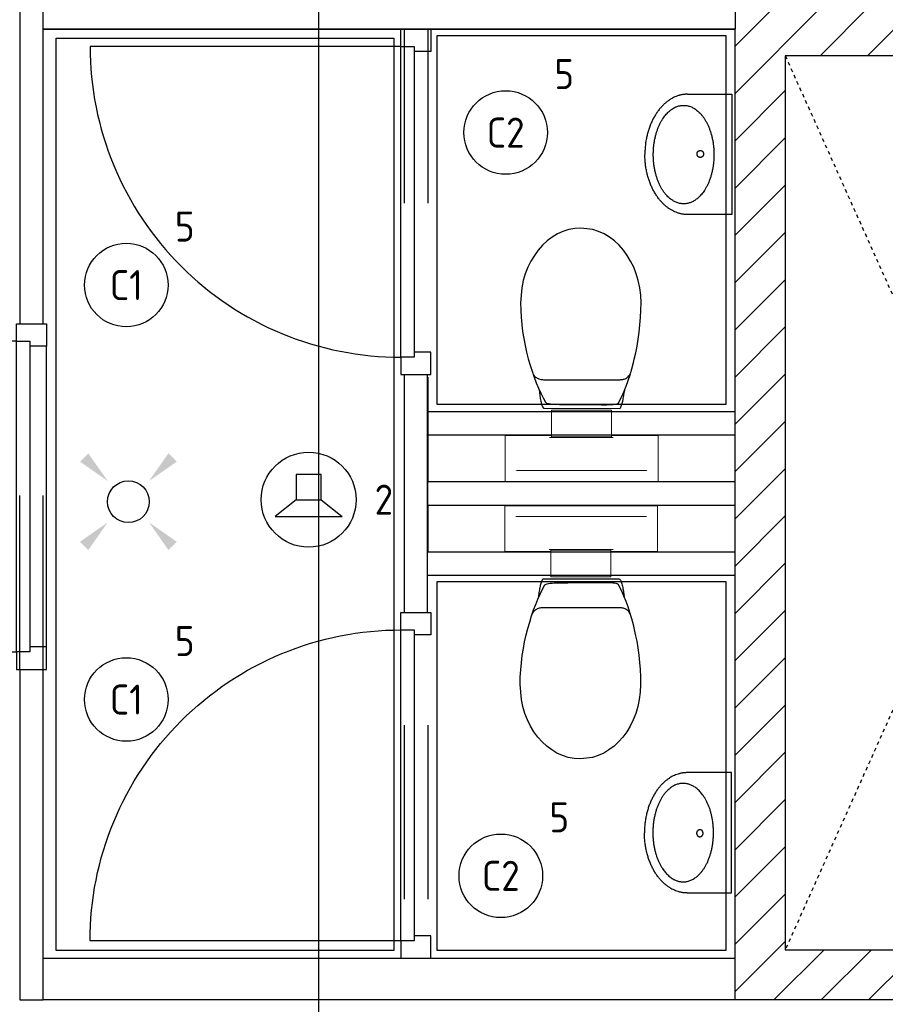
# Model space of a CAD drawing. Header units: millimetres. Extents: x -38031 to 110605, y -22066 to 88711.
# Tile 110 of 150: x 75965 to 78554, y 18387 to 21333. Entities that reach past the tile are written whole.
import ezdxf
from ezdxf.enums import TextEntityAlignment as Align

# ---------------------------------------------------------------- set-up
doc = ezdxf.new("R2010")
doc.units = ezdxf.units.MM
doc.header["$LTSCALE"] = 50
doc.set_wipeout_variables(frame=1)
for name, pattern in [('HIDDEN2', [4.7625, 3.175, -1.5875]), ('STYLE_01', [0.41664, 0.20828, -0.20836]), ('STYLE_06', [1.04164, 0.625, -0.20828, 0.06943, -0.13893])]:
    doc.linetypes.add(name, pattern=pattern)
for name, color, linetype in [('AL$1A---_ALGEMEEN', 8, 'Continuous'), ('AM$1A---_ARCERING', 8, 'Continuous'), ('Bouwkundig', 8, 'Continuous'), ('EL6121--', 3, 'Continuous'), ('EL6311--', 3, 'Continuous'), ('EL6421--', 3, 'Continuous'), ('stramien', 1, 'Continuous')]:
    doc.layers.add(name, color=color, linetype=linetype)
doc.styles.add('BURO-018', font='iso.shx', dxfattribs={"height": 90})

# ---------------------------------------------------------------- blocks, each defined once
blk = doc.blocks.new('E00411')
at = {"color": 0, "linetype": 'Continuous'}
blk.add_circle((0, 0), 1.25, dxfattribs=at)
for points in [[(-2.892, 2.396), (-2.396, 2.892), (-1.237, 1.237)], [(2.396, 2.892), (2.892, 2.396), (1.237, 1.237)], [(-2.396, -2.892), (-2.892, -2.396), (-1.237, -1.237)], [(2.892, -2.396), (2.396, -2.892), (1.237, -1.237)]]:
    blk.add_solid(points, dxfattribs=at)
at = {"color": 0, "linetype": 'Continuous', "style": 'BURO-018'}
for tag, p in [('E_GKAST', (0, 8)), ('E_GROEP', (0, 5)), ('E_SLET1', (4.5, 2)), ('E_GROEP', (0, 0)), ('E_GKAST', (0, 0))]:
    blk.add_attdef(tag, text='', height=1.8, dxfattribs=at).set_placement(p, align=Align.MIDDLE)
at = {"color": 0, "linetype": 'Continuous', "style": 'BURO-018', "flags": 1}
for tag, p in [('E_SGROEP', (4.5, 5)), ('E_MATCODE', (0, 0)), ('E_SGROEP', (0, 0))]:
    blk.add_attdef(tag, text='', height=1.8, dxfattribs=at).set_placement(p, align=Align.MIDDLE)
blk = doc.blocks.new('1115B3A')
at = {"color": 0, "linetype": 'Continuous'}
blk.add_circle((0, 0), 2.5, dxfattribs=at)
at = {"color": 0, "linetype": 'Continuous', "style": 'BURO-018'}
for tag, p in [('E_GKAST', (0, 8)), ('E_GROEP', (0, 5)), ('E_SGROEP', (4.5, 5)), ('E_ARMCODE', (0, 0)), ('E_SLET', (4.5, -1))]:
    blk.add_attdef(tag, text='', height=1.8, dxfattribs=at).set_placement(p, align=Align.MIDDLE)
blk = doc.blocks.new('E00170')
at = {"color": 0, "linetype": 'Continuous'}
for q in [(5, 8.66), (-5, -8.66)]:
    blk.add_line((0, 0), q, dxfattribs=at)
for points in [[(5, 8.66, 0, 1, 0), (3.5, 6.062, 1, 1, 0)], [(-5, -8.66, 0, 1, 0), (-3.5, -6.062, 1, 1, 0)]]:
    blk.add_lwpolyline(points, format="xyseb", dxfattribs=at)
at = {"color": 0, "const_width": 0.5}
blk.add_lwpolyline([(-0.25, 0, 1), (0.25, 0, 1)], format="xyb", close=True, dxfattribs=at)
at = {"color": 0, "linetype": 'Continuous'}
blk.add_circle((0, 0), 0.5, dxfattribs=at)
blk = doc.blocks.new('toil. 10 top')
at = {"color": 0, "lineweight": 5}
blk.add_wipeout([(-202.38, 176.35), (202.64, 176.35), (202.64, 77.25), (-202.38, 77.25)], dxfattribs=at).dxf.layer = 'AL$1A---_ALGEMEEN'
at = {"color": 0}
blk.add_wipeout([(-126.41, -63.78), (-125.9, -59.46), (-125.39, -54.88), (-124.88, -50.82), (-124.12, -47.01), (-123.61, -42.94), (-123.1, -39.13), (-122.34, -35.57), (-121.58, -32.02), (-120.82, -28.71), (-120.05, -25.66), (-119.29, -22.87), (-118.27, -19.82), (-117.51, -17.28), (-116.5, -14.99), (-113.95, -10.42), (115.23, -9.66), (116.5, -11.69), (117.77, -13.97), (119.04, -16.52), (120.06, -19.31), (121.08, -22.36), (122.09, -25.41), (122.86, -28.71), (123.87, -32.02), (124.64, -36.08), (125.14, -39.64), (125.91, -43.45), (126.67, -47.52), (127.18, -51.33), (127.94, -55.39), (129.46, -63.27)], dxfattribs=at).dxf.layer = 'AL$1A---_ALGEMEEN'
at = {"layer": 'AL$1A---_ALGEMEEN', "color": 0, "lineweight": 5, "flags": 128}
blk.add_lwpolyline([(-202.38, 176.35), (202.64, 176.35), (202.64, 77.25), (-202.38, 77.25), (-202.38, 176.35)], dxfattribs=at)
at = {"layer": 'AL$1A---_ALGEMEEN', "color": 0, "flags": 128}
blk.add_lwpolyline([(-126.41, -63.78), (-125.9, -59.46), (-125.39, -54.88), (-124.88, -50.82), (-124.12, -47.01), (-123.61, -42.94), (-123.1, -39.13), (-122.34, -35.57), (-121.58, -32.02), (-120.82, -28.71), (-120.05, -25.66), (-119.29, -22.87), (-118.27, -19.82), (-117.51, -17.28), (-116.5, -14.99), (-113.95, -10.42), (115.23, -9.66), (116.5, -11.69), (117.77, -13.97), (119.04, -16.52), (120.06, -19.31), (121.08, -22.36), (122.09, -25.41), (122.86, -28.71), (123.87, -32.02), (124.64, -36.08), (125.14, -39.64), (125.91, -43.45), (126.67, -47.52), (127.18, -51.33), (127.94, -55.39), (129.46, -63.27)], dxfattribs=at)
at = {"color": 0, "lineweight": 5}
blk.add_wipeout([(-89.82, 75.21), (89.57, 75.21), (89.57, -4.57), (-89.82, -4.57)], dxfattribs=at).dxf.layer = 'AL$1A---_ALGEMEEN'
at = {"color": 0}
blk.add_wipeout([(-182.05, -326), (-181.8, -304.15), (-180.53, -282.55), (-178.5, -260.95), (-175.96, -239.61), (-172.4, -218.77), (-168.59, -198.19), (-164.01, -177.86), (-159.18, -158.29), (-153.59, -139.24), (-147.75, -120.94), (-141.65, -103.15), (-135.3, -86.65), (-128.69, -70.89), (-121.83, -55.65), (-114.97, -41.42), (-107.86, -28.46), (-106.59, -27.19), (-104.3, -25.92), (-101, -24.9), (-96.93, -24.14), (-92.1, -23.38), (-86.51, -22.87), (-80.16, -22.36), (-73.04, -22.11), (-65.68, -21.85), (-57.29, -21.6), (-48.65, -21.6), (-39.5, -21.6), (-29.85, -21.34), (-19.68, -21.34), (1.41, -21.34), (11.81, -21.34), (22.49, -21.34), (32.4, -21.34), (42.31, -21.09), (51.2, -21.09), (60.09, -20.84), (68.22, -20.84), (76.1, -20.84), (82.96, -21.09), (89.32, -21.34), (95.16, -21.6), (99.99, -22.11), (104.05, -22.87), (107.1, -23.63), (110.66, -25.66), (113.96, -32.52), (120.82, -45.99), (127.43, -60.98), (133.78, -76.74), (139.63, -93.25), (145.47, -110.27), (150.81, -128.31), (155.89, -147.11), (158.18, -156.77), (162.5, -176.33), (166.56, -196.41), (169.86, -216.99), (172.66, -238.34), (174.95, -259.93), (176.73, -281.79), (177.74, -303.64), (178.25, -326), (177.23, -348.87), (174.44, -370.981), (170.12, -392.571), (164.02, -412.651), (156.4, -432.471), (147.25, -450.511), (136.83, -467.791), (125.4, -483.801), (112.44, -498.031), (98.72, -510.981), (83.73, -522.161), (67.97, -531.821), (51.45, -539.191), (34.43, -544.781), (-1.9, -549.101), (-20.19, -548.081), (-38.23, -544.781), (-55.51, -539.191), (-72.03, -531.821), (-87.78, -522.161), (-102.52, -510.981), (-116.5, -498.031), (-129.2, -483.801), (-140.89, -467.791), (-151.31, -450.511), (-160.46, -432.471), (-168.08, -412.651), (-174.18, -392.571), (-178.5, -370.981)], dxfattribs=at).dxf.layer = 'AL$1A---_ALGEMEEN'
at = {"layer": 'AL$1A---_ALGEMEEN', "color": 0}
blk.add_line((460, 0), (-460, 0), dxfattribs=at)
at = {"layer": 'AL$1A---_ALGEMEEN', "color": 0, "lineweight": 5, "flags": 128}
blk.add_lwpolyline([(-89.82, 75.21), (89.57, 75.21), (89.57, -4.57), (-89.82, -4.57), (-89.82, 75.21)], dxfattribs=at)
at = {"layer": 'AL$1A---_ALGEMEEN', "color": 0, "flags": 128}
blk.add_lwpolyline([(-182.05, -326), (-181.8, -304.15), (-180.53, -282.55), (-178.5, -260.95), (-175.96, -239.61), (-172.4, -218.77), (-168.59, -198.19), (-164.01, -177.86), (-159.18, -158.29), (-153.59, -139.24), (-147.75, -120.94), (-141.65, -103.15), (-135.3, -86.65), (-128.69, -70.89), (-121.83, -55.65), (-114.97, -41.42), (-107.86, -28.46), (-106.59, -27.19), (-104.3, -25.92), (-101, -24.9), (-96.93, -24.14), (-92.1, -23.38), (-86.51, -22.87), (-80.16, -22.36), (-73.04, -22.11), (-65.68, -21.85), (-57.29, -21.6), (-48.65, -21.6), (-39.5, -21.6), (-29.85, -21.34), (-19.68, -21.34), (1.41, -21.34), (11.81, -21.34), (22.49, -21.34), (32.4, -21.34), (42.31, -21.09), (51.2, -21.09), (60.09, -20.84), (68.22, -20.84), (76.1, -20.84), (82.96, -21.09), (89.32, -21.34), (95.16, -21.6), (99.99, -22.11), (104.05, -22.87), (107.1, -23.63), (110.66, -25.66), (113.96, -32.52), (120.82, -45.99), (127.43, -60.98), (133.78, -76.74), (139.63, -93.25), (145.47, -110.27), (150.81, -128.31), (155.89, -147.11), (158.18, -156.77), (162.5, -176.33), (166.56, -196.41), (169.86, -216.99), (172.66, -238.34), (174.95, -259.93), (176.73, -281.79), (177.74, -303.64), (178.25, -326), (177.23, -348.87), (174.44, -370.981), (170.12, -392.571), (164.02, -412.651), (156.4, -432.471), (147.25, -450.511), (136.83, -467.791), (125.4, -483.801), (112.44, -498.031), (98.72, -510.981), (83.73, -522.161), (67.97, -531.821), (51.45, -539.191), (34.43, -544.781), (-1.9, -549.101), (-20.19, -548.081), (-38.23, -544.781), (-55.51, -539.191), (-72.03, -531.821), (-87.78, -522.161), (-102.52, -510.981), (-116.5, -498.031), (-129.2, -483.801), (-140.89, -467.791), (-151.31, -450.511), (-160.46, -432.471), (-168.08, -412.651), (-174.18, -392.571), (-178.5, -370.981), (-182.05, -326)], dxfattribs=at)
at = {"color": 0, "lineweight": 5}
for points in [[(-228.05, 208.36), (-228.05, 71.4), (-89.82, 71.4)], [(89.82, 71.4), (229.32, 71.4), (229.32, 208.87)]]:
    blk.add_wipeout(points, dxfattribs=at).dxf.layer = 'AL$1A---_ALGEMEEN'
at = {"color": 0}
blk.add_wipeout([(-145.72, -115.35), (-144.45, -112.56), (-142.92, -110.01), (-141.14, -107.73), (-139.11, -105.19), (-137.08, -103.41), (-134.79, -101.88), (-132.25, -100.36), (-129.71, -99.09), (-127.17, -98.33), (-124.37, -97.31), (-121.83, -96.8), (-119.04, -96.29), (-116.24, -96.04), (-113.45, -95.79), (-107.86, -95.54), (110.66, -95.54), (112.95, -95.79), (115.74, -95.79), (118.28, -96.04), (120.82, -96.04), (123.36, -96.55), (125.91, -97.06), (128.19, -97.82), (130.73, -98.83), (133.02, -99.85), (135.31, -101.12), (137.59, -102.9), (139.63, -104.68), (141.66, -107.22), (143.44, -109.51), (147, -115.35)], dxfattribs=at).dxf.layer = 'AL$1A---_ALGEMEEN'
at = {"layer": 'AL$1A---_ALGEMEEN', "color": 0, "lineweight": 5}
blk.add_line((-228.05, 208.36), (229.32, 208.36), dxfattribs=at)
at = {"layer": 'AL$1A---_ALGEMEEN', "color": 0}
blk.add_line((460, 70), (-460, 70), dxfattribs=at)
at = {"layer": 'AL$1A---_ALGEMEEN', "color": 0, "lineweight": 5, "flags": 128}
for points in [[(-228.05, 208.36), (-228.05, 71.4), (-89.82, 71.4)], [(89.82, 71.4), (229.32, 71.4), (229.32, 208.87)]]:
    blk.add_lwpolyline(points, dxfattribs=at)
at = {"layer": 'AL$1A---_ALGEMEEN', "color": 0, "flags": 128}
blk.add_lwpolyline([(-145.72, -115.35), (-144.45, -112.56), (-142.92, -110.01), (-141.14, -107.73), (-139.11, -105.19), (-137.08, -103.41), (-134.79, -101.88), (-132.25, -100.36), (-129.71, -99.09), (-127.17, -98.33), (-124.37, -97.31), (-121.83, -96.8), (-119.04, -96.29), (-116.24, -96.04), (-113.45, -95.79), (-107.86, -95.54), (110.66, -95.54), (112.95, -95.79), (115.74, -95.79), (118.28, -96.04), (120.82, -96.04), (123.36, -96.55), (125.91, -97.06), (128.19, -97.82), (130.73, -98.83), (133.02, -99.85), (135.31, -101.12), (137.59, -102.9), (139.63, -104.68), (141.66, -107.22), (143.44, -109.51), (147, -115.35)], dxfattribs=at)
blk = doc.blocks.new('fonteintje 360 x 240')
at = {"color": 0}
blk.add_wipeout([(0, -132.1), (180, -132.1), (180, -133.1), (180, -134.2), (179.9, -135.3), (179.9, -136.3), (179.9, -137.4), (179.8, -138.5), (179.7, -139.5), (179.6, -140.6), (179.5, -141.6), (179.4, -142.7), (179.3, -143.7), (179.2, -144.8), (179, -145.8), (178.8, -146.8), (178.7, -147.9), (178.5, -148.9), (178.3, -150), (178.1, -151), (177.9, -152), (177.6, -153), (177.4, -154.1), (177.2, -155.1), (176.9, -156.1), (176.6, -157.1), (176.3, -158.2), (176, -159.2), (175.7, -160.2), (175.4, -161.2), (175, -162.2), (174.7, -163.2), (174.3, -164.2), (174, -165.2), (173.6, -166.2), (173.2, -167.2), (172.8, -168.2), (172.4, -169.2), (171.9, -170.2), (171.5, -171.2), (171, -172.1), (170.6, -173.1), (170.1, -174.1), (169.6, -175.1), (169.1, -176.1), (168.6, -177), (168.1, -178), (167.5, -179), (167, -179.9), (166.4, -180.9), (165.9, -181.9), (165.3, -182.8), (164.7, -183.8), (164.1, -184.7), (163.5, -185.7), (162.8, -186.6), (162.2, -187.6), (161.5, -188.5), (160.9, -189.5), (160.2, -190.4), (159.5, -191.4), (158.8, -192.3), (158.1, -193.2), (157.4, -194.2), (156.6, -195.1), (155.9, -196), (155.1, -197), (154.4, -197.9), (153.6, -198.8), (152.8, -199.7), (152, -200.6), (151.2, -201.5), (150.4, -202.4), (149.6, -203.3), (148.8, -204.1), (147.9, -205), (147.1, -205.9), (146.2, -206.7), (145.4, -207.6), (144.5, -208.4), (143.6, -209.3), (142.7, -210.1), (141.8, -210.9), (140.9, -211.7), (140, -212.6), (139.1, -213.4), (138.2, -214.2), (137.2, -215), (136.3, -215.8), (135.3, -216.5), (134.4, -217.3), (133.4, -218.1), (132.4, -218.8), (131.4, -219.6), (130.4, -220.4), (129.4, -221.1), (128.4, -221.8), (127.4, -222.6), (126.3, -223.3), (125.3, -224), (124.2, -224.8), (123.2, -225.5), (122.1, -226.2), (121, -226.9), (119.9, -227.6), (118.8, -228.2), (117.7, -228.9), (116.6, -229.6), (115.5, -230.3), (114.4, -230.9), (113.2, -231.6), (112.1, -232.2), (110.9, -232.9), (109.8, -233.5), (108.6, -234.1), (107.4, -234.8), (106.2, -235.4), (105, -236), (103.8, -236.6), (102.6, -237.2), (101.4, -237.8), (100.2, -238.4), (98.9, -239), (97.7, -239.5), (96.4, -240.1), (95.2, -240.7), (93.9, -241.2), (92.6, -241.8), (91.3, -242.3), (90, -242.9), (88.7, -243.4), (87.4, -243.9), (86.1, -244.4), (84.8, -244.9), (83.4, -245.4), (82.1, -245.9), (80.8, -246.4), (79.5, -246.9), (78.1, -247.3), (76.8, -247.8), (75.5, -248.2), (74.1, -248.7), (72.8, -249.1), (71.4, -249.5), (70.1, -250), (68.7, -250.4), (67.4, -250.8), (66, -251.1), (64.6, -251.5), (63.3, -251.9), (61.9, -252.3), (60.5, -252.6), (59.1, -253), (57.8, -253.3), (56.4, -253.6), (55, -254), (53.6, -254.3), (52.2, -254.6), (50.8, -254.9), (49.4, -255.2), (48, -255.4), (46.6, -255.7), (45.2, -256), (43.8, -256.2), (42.4, -256.5), (41, -256.7), (39.5, -256.9), (38.1, -257.2), (36.7, -257.4), (35.3, -257.6), (33.8, -257.8), (32.4, -258), (31, -258.2), (29.5, -258.3), (28.1, -258.5), (26.6, -258.6), (25.2, -258.8), (23.7, -258.9), (22.3, -259.1), (20.8, -259.2), (19.3, -259.3), (17.9, -259.4), (16.4, -259.5), (14.9, -259.6), (13.4, -259.7), (12, -259.7), (10.5, -259.8), (9, -259.8), (7.5, -259.9), (6, -259.9), (4.5, -260), (3, -260), (1.5, -260), (0, -260)], dxfattribs=at).dxf.layer = 'AL$1A---_ALGEMEEN'
at = {"layer": 'AL$1A---_ALGEMEEN', "color": 0}
blk.add_open_spline([(180, -132.1), (180, -166.3), (131.8, -225.7), (48.2, -260), (0, -260)], degree=2, dxfattribs=at)
at = {"color": 0}
blk.add_wipeout([(180, -132.1), (180, 0), (-180, 0), (-180, -132.1)], dxfattribs=at).dxf.layer = 'AL$1A---_ALGEMEEN'
at = {"layer": 'AL$1A---_ALGEMEEN', "color": 0}
blk.add_lwpolyline([(180, -132.1), (180, 0), (-180, 0), (-180, -132.1)], dxfattribs=at)
at = {"color": 0}
blk.add_wipeout([(0, -132.1), (-180, -132.1), (-180, -133.1), (-180, -134.2), (-179.9, -135.3), (-179.9, -136.3), (-179.9, -137.4), (-179.8, -138.5), (-179.7, -139.5), (-179.6, -140.6), (-179.5, -141.6), (-179.4, -142.7), (-179.3, -143.7), (-179.2, -144.8), (-179, -145.8), (-178.8, -146.8), (-178.7, -147.9), (-178.5, -148.9), (-178.3, -150), (-178.1, -151), (-177.9, -152), (-177.6, -153), (-177.4, -154.1), (-177.2, -155.1), (-176.9, -156.1), (-176.6, -157.1), (-176.3, -158.2), (-176, -159.2), (-175.7, -160.2), (-175.4, -161.2), (-175, -162.2), (-174.7, -163.2), (-174.3, -164.2), (-174, -165.2), (-173.6, -166.2), (-173.2, -167.2), (-172.8, -168.2), (-172.4, -169.2), (-171.9, -170.2), (-171.5, -171.2), (-171, -172.1), (-170.6, -173.1), (-170.1, -174.1), (-169.6, -175.1), (-169.1, -176.1), (-168.6, -177), (-168.1, -178), (-167.5, -179), (-167, -179.9), (-166.4, -180.9), (-165.9, -181.9), (-165.3, -182.8), (-164.7, -183.8), (-164.1, -184.7), (-163.5, -185.7), (-162.8, -186.6), (-162.2, -187.6), (-161.5, -188.5), (-160.9, -189.5), (-160.2, -190.4), (-159.5, -191.4), (-158.8, -192.3), (-158.1, -193.2), (-157.4, -194.2), (-156.6, -195.1), (-155.9, -196), (-155.1, -197), (-154.4, -197.9), (-153.6, -198.8), (-152.8, -199.7), (-152, -200.6), (-151.2, -201.5), (-150.4, -202.4), (-149.6, -203.3), (-148.8, -204.1), (-147.9, -205), (-147.1, -205.9), (-146.2, -206.7), (-145.4, -207.6), (-144.5, -208.4), (-143.6, -209.3), (-142.7, -210.1), (-141.8, -210.9), (-140.9, -211.7), (-140, -212.6), (-139.1, -213.4), (-138.2, -214.2), (-137.2, -215), (-136.3, -215.8), (-135.3, -216.5), (-134.4, -217.3), (-133.4, -218.1), (-132.4, -218.8), (-131.4, -219.6), (-130.4, -220.4), (-129.4, -221.1), (-128.4, -221.8), (-127.4, -222.6), (-126.3, -223.3), (-125.3, -224), (-124.2, -224.8), (-123.2, -225.5), (-122.1, -226.2), (-121, -226.9), (-119.9, -227.6), (-118.8, -228.2), (-117.7, -228.9), (-116.6, -229.6), (-115.5, -230.3), (-114.4, -230.9), (-113.2, -231.6), (-112.1, -232.2), (-110.9, -232.9), (-109.8, -233.5), (-108.6, -234.1), (-107.4, -234.8), (-106.2, -235.4), (-105, -236), (-103.8, -236.6), (-102.6, -237.2), (-101.4, -237.8), (-100.2, -238.4), (-98.9, -239), (-97.7, -239.5), (-96.4, -240.1), (-95.2, -240.7), (-93.9, -241.2), (-92.6, -241.8), (-91.3, -242.3), (-90, -242.9), (-88.7, -243.4), (-87.4, -243.9), (-86.1, -244.4), (-84.8, -244.9), (-83.4, -245.4), (-82.1, -245.9), (-80.8, -246.4), (-79.5, -246.9), (-78.1, -247.3), (-76.8, -247.8), (-75.5, -248.2), (-74.1, -248.7), (-72.8, -249.1), (-71.4, -249.5), (-70.1, -250), (-68.7, -250.4), (-67.4, -250.8), (-66, -251.1), (-64.6, -251.5), (-63.3, -251.9), (-61.9, -252.3), (-60.5, -252.6), (-59.1, -253), (-57.8, -253.3), (-56.4, -253.6), (-55, -254), (-53.6, -254.3), (-52.2, -254.6), (-50.8, -254.9), (-49.4, -255.2), (-48, -255.4), (-46.6, -255.7), (-45.2, -256), (-43.8, -256.2), (-42.4, -256.5), (-41, -256.7), (-39.5, -256.9), (-38.1, -257.2), (-36.7, -257.4), (-35.3, -257.6), (-33.8, -257.8), (-32.4, -258), (-31, -258.2), (-29.5, -258.3), (-28.1, -258.5), (-26.6, -258.6), (-25.2, -258.8), (-23.7, -258.9), (-22.3, -259.1), (-20.8, -259.2), (-19.3, -259.3), (-17.9, -259.4), (-16.4, -259.5), (-14.9, -259.6), (-13.4, -259.7), (-12, -259.7), (-10.5, -259.8), (-9, -259.8), (-7.5, -259.9), (-6, -259.9), (-4.5, -260), (-3, -260), (-1.5, -260), (0, -260)], dxfattribs=at).dxf.layer = 'AL$1A---_ALGEMEEN'
at = {"layer": 'AL$1A---_ALGEMEEN', "color": 0}
blk.add_open_spline([(-180, -132.1), (-180, -166.3), (-131.8, -225.7), (-48.2, -260), (0, -260)], degree=2, dxfattribs=at)
at = {"color": 0}
blk.add_wipeout([(-0.6, -234.9), (-15.1, -234.4), (-29.3, -233.1), (-43.4, -231), (-57, -228), (-70, -224.2), (-82.4, -219.6), (-94, -214.3), (-104.8, -208.3), (-114.5, -201.7), (-123.1, -194.6), (-130.5, -186.9), (-136.7, -178.9), (-141.5, -170.5), (-145.1, -161.9), (-147.2, -153.1), (-147.9, -144.2), (-147.2, -135.3), (-145.1, -126.5), (-141.5, -117.8), (-136.7, -109.5), (-130.5, -101.4), (-123.1, -93.8), (-114.5, -86.6), (-104.8, -80), (-94, -74), (-82.4, -68.7), (-70, -64.2), (-57, -60.4), (-43.4, -57.4), (-29.3, -55.2), (-15.1, -53.9), (-0.6, -53.5), (13.8, -53.9), (28.1, -55.2), (42.1, -57.4), (55.7, -60.4), (68.8, -64.2), (81.2, -68.7), (92.8, -74), (103.5, -80), (113.2, -86.6), (121.8, -93.8), (129.3, -101.4), (135.4, -109.5), (140.3, -117.8), (143.8, -126.5), (146, -135.3), (146.7, -144.2), (146, -153.1), (143.8, -161.9), (140.3, -170.5), (135.4, -178.9), (129.3, -186.9), (121.8, -194.6), (113.2, -201.7), (103.5, -208.3), (92.8, -214.3), (81.2, -219.6), (68.8, -224.2), (55.7, -228), (42.1, -231), (28.1, -233.1), (13.8, -234.4)], dxfattribs=at).dxf.layer = 'AL$1A---_ALGEMEEN'
at = {"layer": 'AL$1A---_ALGEMEEN', "color": 0}
blk.add_open_spline([(-74.3, -65.6), (-40.1, -53.5), (38.8, -53.5), (107.2, -77.8), (146.7, -119.9), (146.7, -168.5), (107.2, -210.6), (38.8, -234.9), (-40.1, -234.9), (-108.4, -210.6), (-147.9, -168.5), (-147.9, -119.9), (-108.4, -77.8), (-74.3, -65.6)], degree=2, dxfattribs=at)
at = {"color": 0}
blk.add_wipeout([(1.3, -104), (0.3, -104), (-0.7, -103.8), (-1.7, -103.6), (-2.7, -103.3), (-3.6, -102.9), (-4.5, -102.4), (-5.3, -101.8), (-6.1, -101.2), (-6.8, -100.5), (-7.4, -99.7), (-7.9, -98.9), (-8.4, -98), (-8.7, -97.1), (-9, -96.2), (-9.1, -95.3), (-9.2, -94.3), (-9.1, -93.4), (-9, -92.4), (-8.7, -91.5), (-8.4, -90.6), (-7.9, -89.8), (-7.4, -88.9), (-6.8, -88.2), (-6.1, -87.5), (-5.3, -86.8), (-4.5, -86.3), (-3.6, -85.8), (-2.7, -85.4), (-1.7, -85.1), (-0.7, -84.8), (0.3, -84.7), (1.3, -84.7), (2.3, -84.7), (3.4, -84.8), (4.3, -85.1), (5.3, -85.4), (6.2, -85.8), (7.1, -86.3), (8, -86.8), (8.7, -87.5), (9.4, -88.2), (10, -88.9), (10.5, -89.8), (11, -90.6), (11.3, -91.5), (11.6, -92.4), (11.7, -93.4), (11.8, -94.3), (11.7, -95.3), (11.6, -96.2), (11.3, -97.1), (11, -98), (10.5, -98.9), (10, -99.7), (9.4, -100.5), (8.7, -101.2), (8, -101.8), (7.1, -102.4), (6.2, -102.9), (5.3, -103.3), (4.3, -103.6), (3.4, -103.8), (2.3, -104)], dxfattribs=at).dxf.layer = 'AL$1A---_ALGEMEEN'
at = {"layer": 'AL$1A---_ALGEMEEN', "color": 0}
blk.add_open_spline([(-3.9, -85.9), (-1.5, -84.7), (4.1, -84.7), (9, -87.2), (11.8, -91.7), (11.8, -96.9), (9, -101.4), (4.1, -104), (-1.5, -104), (-6.4, -101.4), (-9.2, -96.9), (-9.2, -91.7), (-6.4, -87.2), (-3.9, -85.9)], degree=2, dxfattribs=at)
blk = doc.blocks.new('72-toilet hang+fontein')
at = {"layer": 'AL$1A---_ALGEMEEN', "color": 0, "xscale": -1, "rotation": 270}
blk.add_blockref('toil. 10 top', (-210, 460.125), dxfattribs=at)
at = {"layer": 'AL$1A---_ALGEMEEN', "color": 0, "xscale": -1}
blk.add_blockref('fonteintje 360 x 240', (-980, 910), dxfattribs=at)
blk = doc.blocks.new('32x_hout-mk 806a-p')
at = {"color": 0}
for points in [[(-20.7, -67), (-20.7, 0), (-110.7, 0), (-110.7, -67)], [(-110.7, -967), (-20.7, -967), (-20.7, -1034), (-110.7, -1034)]]:
    blk.add_wipeout(points, dxfattribs=at).dxf.layer = 'AL$1A---_ALGEMEEN'
at = {"layer": 'AL$1A---_ALGEMEEN', "color": 0}
for points in [[(-20.7, -67), (-20.7, 0), (-110.7, 0), (-110.7, -67)], [(909, -959.2), (908.2, -936.4), (906.8, -913.6), (904.8, -890.8), (902.3, -868.2), (899.2, -845.5), (895.6, -823), (891.4, -800.6), (886.7, -778.2), (881.4, -756), (875.6, -734), (869.2, -712), (862.4, -690.3), (854.9, -668.7), (847, -647.3), (838.5, -626.1), (829.5, -605.1), (820, -584.4), (810, -563.9), (799.5, -543.6), (788.5, -523.6), (777, -503.9), (765, -484.5), (752.6, -465.3), (739.6, -446.5), (726.3, -428), (712.5, -409.8), (698.2, -392), (683.5, -374.5), (668.4, -357.5), (652.8, -340.7), (636.9, -324.4), (620.6, -308.5), (603.8, -292.9), (586.7, -277.8), (569.3, -263.1), (551.5, -248.8), (533.3, -235), (514.8, -221.6), (496, -208.7), (476.8, -196.3), (457.4, -184.3), (437.7, -172.8), (417.7, -161.8), (397.4, -151.3), (376.9, -141.3), (356.2, -131.8), (335.2, -122.8), (314, -114.3), (292.6, -106.4), (271, -98.9), (249.3, -92), (227.3, -85.7), (205.3, -79.9), (183.1, -74.6), (160.7, -69.9), (138.3, -65.7), (115.8, -62.1), (93.1, -59), (70.4, -56.5), (47.7, -54.5), (24.9, -53.1), (2.1, -52.3), (-20.7, -52), (-20.7, -982), (909.3, -982)], [(-110.7, -967), (-20.7, -967), (-20.7, -1034), (-110.7, -1034)]]:
    blk.add_lwpolyline(points, close=True, dxfattribs=at)
at = {"color": 0}
blk.add_wipeout([(-60.7, -52), (-20.7, -52), (-20.7, -982), (-60.7, -982)], dxfattribs=at).dxf.layer = 'AL$1A---_ALGEMEEN'
at = {"layer": 'AL$1A---_ALGEMEEN', "color": 0}
blk.add_lwpolyline([(-60.7, -52), (-20.7, -52), (-20.7, -982), (-60.7, -982)], close=True, dxfattribs=at)
blk = doc.blocks.new('32x_hout-mk 806as-p')
at = {"color": 0}
for points in [[(-20.7, -67), (-20.7, 0), (-110.7, 0), (-110.7, -67)], [(-110.7, -967), (-20.7, -967), (-20.7, -1034), (-110.7, -1034)]]:
    blk.add_wipeout(points, dxfattribs=at).dxf.layer = 'AL$1A---_ALGEMEEN'
at = {"layer": 'AL$1A---_ALGEMEEN', "color": 0}
for points in [[(-20.7, -67), (-20.7, 0), (-110.7, 0), (-110.7, -67)], [(909, -74.8), (908.2, -97.6), (906.8, -120.4), (904.8, -143.2), (902.3, -165.8), (899.2, -188.5), (895.6, -211), (891.4, -233.4), (886.7, -255.8), (881.4, -278), (875.6, -300), (869.2, -322), (862.4, -343.7), (854.9, -365.3), (847, -386.7), (838.5, -407.9), (829.5, -428.9), (820, -449.6), (810, -470.1), (799.5, -490.4), (788.5, -510.4), (777, -530.1), (765, -549.5), (752.6, -568.7), (739.6, -587.5), (726.3, -606), (712.5, -624.2), (698.2, -642), (683.5, -659.5), (668.4, -676.5), (652.8, -693.3), (636.9, -709.6), (620.6, -725.5), (603.8, -741.1), (586.7, -756.2), (569.3, -770.9), (551.5, -785.2), (533.3, -799), (514.8, -812.4), (496, -825.3), (476.8, -837.7), (457.4, -849.7), (437.7, -861.2), (417.7, -872.2), (397.4, -882.7), (376.9, -892.7), (356.2, -902.2), (335.2, -911.2), (314, -919.7), (292.6, -927.6), (271, -935.1), (249.3, -942), (227.3, -948.3), (205.3, -954.1), (183.1, -959.4), (160.7, -964.1), (138.3, -968.3), (115.8, -971.9), (93.1, -975), (70.4, -977.5), (47.7, -979.5), (24.9, -980.9), (2.1, -981.7), (-20.7, -982), (-20.7, -52), (909.3, -52)], [(-110.7, -967), (-20.7, -967), (-20.7, -1034), (-110.7, -1034)]]:
    blk.add_lwpolyline(points, close=True, dxfattribs=at)
at = {"color": 0}
blk.add_wipeout([(-60.7, -52), (-20.7, -52), (-20.7, -982), (-60.7, -982)], dxfattribs=at).dxf.layer = 'AL$1A---_ALGEMEEN'
at = {"layer": 'AL$1A---_ALGEMEEN', "color": 0}
blk.add_lwpolyline([(-60.7, -52), (-20.7, -52), (-20.7, -982), (-60.7, -982)], close=True, dxfattribs=at)
blk = doc.blocks.new('32x_hout-mk 810-a')
at = {"color": 0}
blk.add_wipeout([(-20.7, -1023), (-20.7, -11), (-110.7, -11), (-110.7, -1023)], dxfattribs=at).dxf.layer = 'AL$1A---_ALGEMEEN'
at = {"layer": 'AL$1A---_ALGEMEEN', "color": 0}
blk.add_lwpolyline([(-20.7, -1023), (-20.7, -11), (-110.7, -11), (-110.7, -1023)], close=True, dxfattribs=at)
at = {"color": 0}
for points in [[(-20.7, -67), (-20.7, 0), (-110.7, 0), (-110.7, -67)], [(-110.7, -967), (-20.7, -967), (-20.7, -1034), (-110.7, -1034)]]:
    blk.add_wipeout(points, dxfattribs=at).dxf.layer = 'AL$1A---_ALGEMEEN'
at = {"layer": 'AL$1A---_ALGEMEEN', "color": 0}
for points in [[(-20.7, -67), (-20.7, 0), (-110.7, 0), (-110.7, -67)], [(909, -959.2), (908.2, -936.4), (906.8, -913.6), (904.8, -890.8), (902.3, -868.2), (899.2, -845.5), (895.6, -823), (891.4, -800.6), (886.7, -778.2), (881.4, -756), (875.6, -734), (869.2, -712), (862.4, -690.3), (854.9, -668.7), (847, -647.3), (838.5, -626.1), (829.5, -605.1), (820, -584.4), (810, -563.9), (799.5, -543.6), (788.5, -523.6), (777, -503.9), (765, -484.5), (752.6, -465.3), (739.6, -446.5), (726.3, -428), (712.5, -409.8), (698.2, -392), (683.5, -374.5), (668.4, -357.5), (652.8, -340.7), (636.9, -324.4), (620.6, -308.5), (603.8, -292.9), (586.7, -277.8), (569.3, -263.1), (551.5, -248.8), (533.3, -235), (514.8, -221.6), (496, -208.7), (476.8, -196.3), (457.4, -184.3), (437.7, -172.8), (417.7, -161.8), (397.4, -151.3), (376.9, -141.3), (356.2, -131.8), (335.2, -122.8), (314, -114.3), (292.6, -106.4), (271, -98.9), (249.3, -92), (227.3, -85.7), (205.3, -79.9), (183.1, -74.6), (160.7, -69.9), (138.3, -65.7), (115.8, -62.1), (93.1, -59), (70.4, -56.5), (47.7, -54.5), (24.9, -53.1), (2.1, -52.3), (-20.7, -52), (-20.7, -982), (909.3, -982)], [(-110.7, -967), (-20.7, -967), (-20.7, -1034), (-110.7, -1034)]]:
    blk.add_lwpolyline(points, close=True, dxfattribs=at)
at = {"color": 0}
blk.add_wipeout([(-60.7, -52), (-20.7, -52), (-20.7, -982), (-60.7, -982)], dxfattribs=at).dxf.layer = 'AL$1A---_ALGEMEEN'
at = {"layer": 'AL$1A---_ALGEMEEN', "color": 0}
blk.add_lwpolyline([(-60.7, -52), (-20.7, -52), (-20.7, -982), (-60.7, -982)], close=True, dxfattribs=at)
blk = doc.blocks.new('Group-76')
at = {"layer": 'AL$1A---_ALGEMEEN', "color": 0, "linetype": 'STYLE_01'}
for p, q in [((23094, -7350), (21894, -10025)), ((21894, -7350), (23094, -10025))]:
    blk.add_line(p, q, dxfattribs=at)
blk = doc.blocks.new('200254 W 210e 19-03-2008')
at = {"layer": 'AL$1A---_ALGEMEEN', "xscale": -0.02, "yscale": 0.02, "zscale": 0.02, "rotation": 270}
blk.add_blockref('72-toilet hang+fontein', (20578.425, 3413.545), dxfattribs=at)
at = {"layer": 'AL$1A---_ALGEMEEN'}
blk.add_lwpolyline([(20579.03, 3408.979), (20596.289, 3408.979), (20596.289, 3386.896), (20579.03, 3386.896)], close=True, dxfattribs=at)
blk.add_wipeout([(20578.449, 3421.605), (20577.049, 3421.605), (20577.049, 3406.885), (20578.449, 3406.885)]).dxf.layer = 'AL$1A---_ALGEMEEN'
blk.add_lwpolyline([(20578.449, 3421.605), (20577.049, 3421.605), (20577.049, 3406.885), (20578.449, 3406.885)], close=True, dxfattribs=at)
at = {"layer": 'AL$1A---_ALGEMEEN', "xscale": 0.02, "yscale": 0.02, "zscale": 0.02, "rotation": 180}
for name, p in [('32x_hout-mk 806a-p', (20576.435, 3421.365)), ('32x_hout-mk 806as-p', (20576.435, 3386.445))]:
    blk.add_blockref(name, p, dxfattribs=at)
at = {"layer": 'AL$1A---_ALGEMEEN'}
blk.add_lwpolyline([(20556.23, 3441.496), (20576.43, 3441.496), (20576.43, 3386.896), (20556.23, 3386.896)], close=True, dxfattribs=at)
at = {"layer": 'AL$1A---_ALGEMEEN', "xscale": 0.02, "yscale": 0.02, "zscale": 0.02, "rotation": 270}
blk.add_blockref('72-toilet hang+fontein', (20578.451, 3414.945), dxfattribs=at)
at = {"layer": 'AL$1A---_ALGEMEEN'}
for points in [[(20596.849, 3442.045), (20596.849, 3385.345), (20555.449, 3385.345), (20555.449, 3420.499), (20555.449, 3442.045)], [(20579.03, 3441.66), (20596.289, 3441.66), (20596.289, 3419.577), (20579.03, 3419.577)]]:
    blk.add_lwpolyline(points, close=True, dxfattribs=at)
blk.add_wipeout([(20555.449, 3386.445), (20596.849, 3386.445), (20596.849, 3383.945), (20555.449, 3383.945)]).dxf.layer = 'AL$1A---_ALGEMEEN'
blk.add_lwpolyline([(20555.449, 3386.445), (20596.849, 3386.445), (20596.849, 3383.945), (20555.449, 3383.945)], close=True, dxfattribs=at)
for points in [[(20611.873, 3443.445), (20611.873, 3440.445), (20599.849, 3440.445), (20599.849, 3386.945), (20611.873, 3386.945), (20611.873, 3383.945), (20596.849, 3383.945), (20596.849, 3443.445)], [(20554.049, 3383.945), (20555.449, 3383.945), (20555.449, 3403.725), (20554.049, 3403.725)]]:
    blk.add_wipeout(points).dxf.layer = 'AL$1A---_ALGEMEEN'
at = {"layer": 'AM$1A---_ARCERING', "linetype": 'Continuous', "lineweight": 5}
h = blk.add_hatch(dxfattribs=at)
h.set_pattern_fill('KALKZANDSTEEN', color=256, style=0, pattern_type=2)
h.set_pattern_definition([(45, (0, 0), (1.41421356, -1.41421356), [])])
h.paths.add_polyline_path([(20690.849, 3443.445), (20690.849, 3440.445), (20626.849, 3440.445), (20626.849, 3386.945), (20648.249, 3386.945), (20648.249, 3383.945), (20596.849, 3383.945), (20596.849, 3440.445), (20596.849, 3443.445)])
h.paths.add_polyline_path([(20599.849, 3386.945), (20623.849, 3386.945), (20623.849, 3440.445), (20599.849, 3440.445)], flags=17)
at = {"layer": 'AL$1A---_ALGEMEEN', "flags": 128}
for points in [[(20690.849, 3443.445), (20690.849, 3440.445), (20626.849, 3440.445), (20626.849, 3386.945), (20648.249, 3386.945), (20648.249, 3383.945), (20596.849, 3383.945), (20596.849, 3440.445), (20596.849, 3443.445)], [(20599.849, 3386.945), (20623.849, 3386.945), (20623.849, 3440.445), (20599.849, 3440.445)]]:
    blk.add_lwpolyline(points, close=True, dxfattribs=at)
at = {"layer": 'AL$1A---_ALGEMEEN'}
blk.add_lwpolyline([(20554.049, 3383.945), (20555.449, 3383.945), (20555.449, 3403.725), (20554.049, 3403.725)], close=True, dxfattribs=at)
at = {"layer": 'AL$1A---_ALGEMEEN', "xscale": 0.02, "yscale": 0.02, "zscale": 0.02}
blk.add_blockref('Group-76', (20161.969, 3587.445), dxfattribs=at)
blk.add_wipeout([(20555.449, 3443.445), (20596.849, 3443.445), (20596.849, 3442.045), (20555.449, 3442.045)]).dxf.layer = 'AL$1A---_ALGEMEEN'
at = {"layer": 'AL$1A---_ALGEMEEN', "linetype": 'STYLE_01'}
for p, q in [((20577.055, 3442.045), (20577.055, 3386.445)), ((20578.455, 3442.045), (20578.455, 3386.445))]:
    blk.add_line(p, q, dxfattribs=at)
at = {"layer": 'AL$1A---_ALGEMEEN'}
blk.add_lwpolyline([(20555.449, 3443.445), (20596.849, 3443.445), (20596.849, 3442.045), (20555.449, 3442.045)], close=True, dxfattribs=at)
at = {"layer": 'stramien', "linetype": 'STYLE_06', "ltscale": 50}
blk.add_line((20571.949, 2703.348), (20571.949, 4240.025), dxfattribs=at)
for points in [[(20554.049, 3449.965), (20554.049, 3424.405), (20555.449, 3424.405), (20555.449, 3449.965)], [(20578.449, 3414.945), (20578.449, 3413.545), (20596.849, 3413.545), (20596.849, 3414.945)]]:
    blk.add_wipeout(points).dxf.layer = 'AL$1A---_ALGEMEEN'
at = {"layer": 'AL$1A---_ALGEMEEN'}
for points in [[(20554.049, 3449.965), (20554.049, 3424.405), (20555.449, 3424.405), (20555.449, 3449.965)], [(20578.449, 3414.945), (20578.449, 3413.545), (20596.849, 3413.545), (20596.849, 3414.945)]]:
    blk.add_lwpolyline(points, close=True, dxfattribs=at)
at = {"layer": 'AL$1A---_ALGEMEEN', "xscale": 0.02, "yscale": 0.02, "zscale": 0.02, "rotation": 180}
blk.add_blockref('32x_hout-mk 810-a', (20553.435, 3403.725), dxfattribs=at)
at = {"layer": 'AL$1A---_ALGEMEEN', "linetype": 'STYLE_01'}
for p, q in [((20554.049, 3403.725), (20554.049, 3424.405)), ((20555.449, 3403.725), (20555.449, 3424.405))]:
    blk.add_line(p, q, dxfattribs=at)
blk = doc.blocks.new('E00497')
at = {"color": 0}
for p, q in [((0, 0.75), (1, 2)), ((1, -2), (1, 2)), ((0, 0.75), (-1.5, 0.75)), ((0, -0.75), (0, 0.75)), ((-1.5, -0.75), (0, -0.75)), ((0, -0.75), (1, -2))]:
    blk.add_line(p, q, dxfattribs=at)
blk.add_line((-1.5, 0.75), (-1.5, -0.75))
blk.add_circle((0, 0), 2.841, dxfattribs=at)
at = {"color": 0, "linetype": 'Continuous', "style": 'BURO-018'}
blk.add_attdef('E_TEXT1', text='', height=1.8, dxfattribs=at).set_placement((0, 4.5), align=Align.MIDDLE)
at = {"color": 0, "linetype": 'Continuous', "style": 'BURO-018', "flags": 1}
blk.add_attdef('E_MATCODE', text='', height=1.8, dxfattribs=at).set_placement((0, 0), align=Align.MIDDLE)

msp = doc.modelspace()

# ---------------------------------------------------------------- block references
at = {"layer": 'Bouwkundig', "xscale": 50, "yscale": 50, "zscale": 50}
msp.add_blockref('200254 W 210e 19-03-2008', (-951737.5, -150797.3), dxfattribs=at)

# ---------------------------------------------------------------- next in the draw order: block references
at = {"layer": 'EL6121--', "xscale": 200, "yscale": 200, "zscale": 200}
msp.add_blockref('E00170', (76860, 23075), dxfattribs=at)
at = {"layer": 'EL6311--'}
ref = msp.add_blockref('1115B3A', (77418.5, 20995.3), dxfattribs=dict(at, xscale=50, yscale=50, zscale=50))
ref.add_attrib('E_ARMCODE', 'C2', dxfattribs={"layer": '0', "color": 1, "linetype": 'Continuous', "height": 90, "style": 'BURO-018'}).set_placement((77418.5, 20995.3), align=Align.MIDDLE)
ref.add_attrib('E_GROEP', '5', dxfattribs={"layer": '0', "color": 1, "linetype": 'Continuous', "height": 90, "style": 'BURO-018'}).set_placement((77593.5, 21170.3), align=Align.MIDDLE)
ref = msp.add_blockref('1115B3A', (76283.4, 20539), dxfattribs=dict(at, xscale=50, yscale=50, zscale=50))
ref.add_attrib('E_ARMCODE', 'C1', dxfattribs={"layer": '0', "color": 1, "linetype": 'Continuous', "height": 90, "style": 'BURO-018'}).set_placement((76283.4, 20539), align=Align.MIDDLE)
ref.add_attrib('E_GROEP', '5', dxfattribs={"layer": '0', "color": 1, "linetype": 'Continuous', "height": 90, "style": 'BURO-018'}).set_placement((76458.4, 20714), align=Align.MIDDLE)
at = {"layer": 'EL6311--', "xscale": 50, "yscale": 50, "zscale": 50}
msp.add_blockref('E00411', (76289.7, 19890.7), dxfattribs=at)
at = {"layer": 'EL6311--'}
ref = msp.add_blockref('1115B3A', (76283.4, 19298.8), dxfattribs=dict(at, xscale=50, yscale=50, zscale=50))
ref.add_attrib('E_ARMCODE', 'C1', dxfattribs={"layer": '0', "color": 1, "linetype": 'Continuous', "height": 90, "style": 'BURO-018'}).set_placement((76283.4, 19298.8), align=Align.MIDDLE)
ref.add_attrib('E_GROEP', '5', dxfattribs={"layer": '0', "color": 1, "linetype": 'Continuous', "height": 90, "style": 'BURO-018'}).set_placement((76458.4, 19473.8), align=Align.MIDDLE)
ref = msp.add_blockref('1115B3A', (77403.9, 18771.3), dxfattribs=dict(at, xscale=50, yscale=50, zscale=50))
ref.add_attrib('E_ARMCODE', 'C2', dxfattribs={"layer": '0', "color": 1, "linetype": 'Continuous', "height": 90, "style": 'BURO-018'}).set_placement((77403.9, 18771.3), align=Align.MIDDLE)
ref.add_attrib('E_GROEP', '5', dxfattribs={"layer": '0', "color": 1, "linetype": 'Continuous', "height": 90, "style": 'BURO-018'}).set_placement((77578.9, 18946.3), align=Align.MIDDLE)
at = {"layer": 'EL6421--', "linetype": 'HIDDEN2'}
ref = msp.add_blockref('E00497', (76829, 19896.7), dxfattribs=dict(at, xscale=50, yscale=50, zscale=50, rotation=270))
ref.add_attrib('E_TEXT1', '2', dxfattribs={"layer": '0', "color": 1, "linetype": 'Continuous', "height": 90, "style": 'BURO-018'}).set_placement((77054, 19896.7), align=Align.MIDDLE)

doc.saveas('drawing.dxf')
